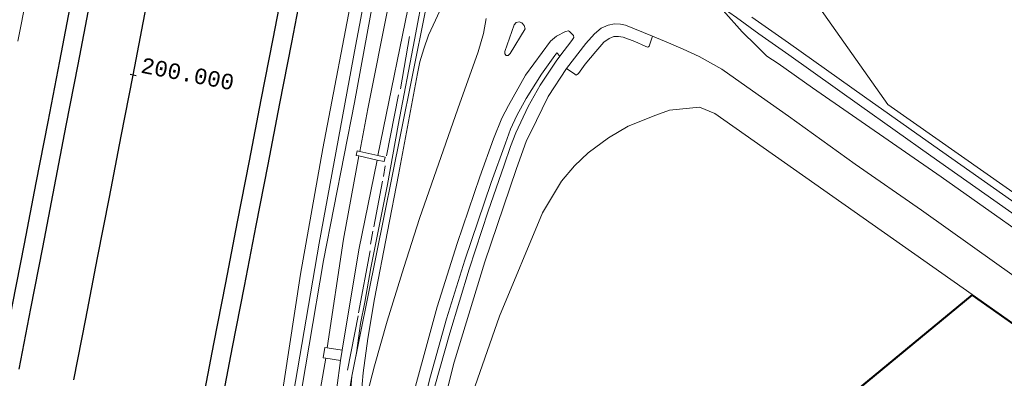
# Model space of a CAD drawing. Extents: x 176032 to 190000, y 318229 to 352878.
# Tile 51 of 184: x 176965 to 177123, y 319922 to 319979. Entities that reach past the tile are written whole.
import ezdxf

# ---------------------------------------------------------------- set-up
doc = ezdxf.new("R2010")
doc.units = 0
for name, color, linetype, lineweight in [('af-b5-muur', 6, 'muur', 18), ('af-bs-haag', 253, 'haag', 18), ('af-bs-rasterhekwerk', 253, 'hekwerk', 18), ('alm-masterstring', 1, 'Continuous', 30), ('bp-b5-boom', 253, 'Continuous', 18), ('bp-b5-grasland', 253, 'Continuous', 18), ('dwm-hulplijn', 3, 'Continuous', 30), ('gw-bs-kruinlijn', 253, 'Continuous', 18), ('gw-bs-teenlijn', 253, 'Continuous', 18), ('og-b5-bebouwing', 6, 'Continuous', 18), ('og-b5-bekleding', 253, 'Continuous', 18), ('og-b5-grond_ingericht', 253, 'Continuous', 18), ('og-b5-grond_nietingericht', 253, 'Continuous', 18), ('og-b5-water', 253, 'Continuous', 18), ('og-bs-maaiveld', 253, 'Continuous', 18), ('og-bs-terreinafscheiding', 7, 'Continuous', 18), ('SPI DWP', 8, 'Continuous', 30), ('to-xx-view', 1, 'Continuous', 25), ('vh-b5-verh_soort', 253, 'Continuous', 18), ('wh-bs-waterlijn', 253, 'Continuous', 18)]:
    doc.layers.add(name, color=color, linetype=linetype, lineweight=lineweight)
doc.layers.add('viewports', color=7, linetype='Continuous')
doc.styles.add('MSL__001', font='monotxt.shx')
doc.linetypes.add('FENCELINE1', pattern='A,6.35,-2.54,[133,ltypeshp.shx,S=2.54,R=0,X=-2.54,Y=0],-2.54,25.4', length=36.83)
doc.linetypes.add('haag', pattern='A,7,-1.5,[1,RTW.shx,S=0.75,R=45,X=0,Y=0],-1.5', length=10)
doc.linetypes.add('hekwerk', pattern='A,7,-1.5,[1,RTW.shx,S=0.75,R=0,X=0,Y=0],-1.5', length=10)
doc.linetypes.add('muur', pattern='A,8,-1,[6,RTW.shx,S=0.75,R=90,X=0,Y=0],-1', length=10)

# ---------------------------------------------------------------- blocks, each defined once
blk = doc.blocks.new('x-ref dtb totaal grijs')
at = {"layer": 'af-b5-muur'}
blk.add_polyline3d([(177035.374, 319864.697, 47.2), (177064.803, 319890.458, 47.2), (177087.718, 319909.981, 47.2), (177117.959, 319935.008, 48.316), (177131.431, 319925.503, 50.548), (177131.373, 319925.421, 50.548), (177117.963, 319934.882, 48.874), (177087.782, 319909.905, 47.2), (177064.868, 319890.383, 47.2), (177035.44, 319864.622, 47.2)], close=True, dxfattribs=at)
at = {"layer": 'af-bs-haag'}
for points in [[(177026.018, 319968.169, 47.309), (177027.467, 319976.56, 47.304)], [(177023.783, 319957.365, 47.239), (177025.721, 319967.181, 47.291)], [(177023.301, 319954.014, 47.239), (177023.556, 319955.769, 47.239)], [(177021.744, 319945.91, 47.235), (177023.132, 319953.293, 47.239)], [(177021.219, 319943.13, 47.248), (177021.563, 319945.242, 47.239)], [(177019.304, 319932.081, 47.265), (177021.146, 319942.074, 47.261)], [(177017.51, 319922.824, 47.252), (177019.21, 319931.578, 47.261)]]:
    blk.add_polyline3d(points, dxfattribs=at)
at = {"layer": 'af-bs-rasterhekwerk'}
blk.add_polyline3d([(177100.622, 320066.321, 46), (177091.807, 320043.982, 46.1), (177081.089, 320016.677, 46.382), (177080.018, 320013.709, 46.508), (177079.596, 320010.925, 46.503), (177079.125, 320008.034, 46.542), (177079.131, 320005.214, 46.577), (177079.563, 320002.343, 46.629), (177081.913, 319997.615, 46.676), (177104.402, 319965.65, 46.56), (177135.286, 319943.952, 46.378)], dxfattribs=at)
at = {"layer": 'bp-b5-boom'}
blk.add_polyline3d([(177024.971, 319865.101, 47.174), (177028.61, 319887.419, 47.188), (177033.345, 319906.757, 47.186), (177041.937, 319931.532, 47.114), (177048.849, 319948.154, 47.045), (177051.933, 319953.295, 46.694), (177054.016, 319955.754, 46.694), (177056.22, 319957.841, 46.694), (177059.492, 319960.231, 46.694), (177062.638, 319962.121, 46.694), (177067.112, 319963.906, 46.694), (177069.302, 319964.689, 46.702), (177074.136, 319965.202, 46.639), (177076.579, 319964.197, 46.639), (177117.959, 319935.008, 48.316), (177087.718, 319909.981, 47.2), (177064.803, 319890.458, 47.2), (177035.374, 319864.697, 47.2)], close=True, dxfattribs=at)
at = {"layer": 'bp-b5-grasland'}
for points in [[(177053.084, 320103.982, 47.083), (177049.3, 320084.511, 47.07), (177046.132, 320068.712, 47.118), (177042.667, 320050.331, 47.062), (177038.367, 320029.617, 47.066), (177035.422, 320014.331, 47.053), (177033.071, 320000.807, 47.04), (177029.823, 319984.38, 47.105), (177028.262, 319976.044, 47.114), (177025.68, 319962.272, 47.118), (177023.952, 319952.762, 47.109), (177021.275, 319939.311, 47.07), (177020.303, 319933.794, 47.101), (177019.622, 319930.335, 47.101), (177018.933, 319925.633, 47.105), (177018.211, 319921.837, 47.062), (177017.71, 319915.897, 47.027)], [(177013.448, 319902.352, 47.267), (177016.386, 319924.373, 46.849), (177016.653, 319926.03, 46.829), (177019.331, 319942.205, 46.85), (177022.256, 319956.682, 46.841), (177023.412, 319956.421, 47.17), (177023.578, 319957.157, 47.131), (177022.415, 319957.42, 46.906), (177028.13, 319985.493, 46.86), (177028.531, 319987.438, 46.83), (177029.431, 319991.096, 47.136), (177029.619, 319992.473, 47.174), (177034.842, 320019.432, 46.837), (177039.602, 320044.33, 46.802), (177039.96, 320046.229, 46.839), (177047.067, 320082.353, 46.802), (177047.948, 320082.134, 47.014), (177048.172, 320083.035, 47.006), (177047.23, 320083.27, 46.802), (177050.86, 320103.263, 46.871)], [(177024.126, 319981.639, 45.486), (177020.76, 319964.919, 45.455), (177019.491, 319958.08, 45.448), (177019.09, 319958.17, 45.221), (177018.924, 319957.433, 45.265), (177019.353, 319957.336, 45.447), (177016.87, 319943.955, 45.434), (177014.217, 319926.424, 45.546), (177013.869, 319926.48, 45.438), (177013.602, 319924.822, 45.442), (177014.017, 319924.755, 45.434), (177009.424, 319898.489, 45.455)], [(177009.064, 319913.217, 45.105), (177013.628, 319940.476, 45.156), (177018.624, 319965.948, 45.161), (177023.196, 319990.85, 45.195), (177028.841, 320020.331, 45.018), (177034.491, 320047.774, 45.018), (177039.661, 320077.329, 44.771), (177045.426, 320107.467, 44.849), (177051.413, 320137.594, 44.975), (177056.968, 320167.663, 44.992), (177066.478, 320214.428, 44.905), (177074.563, 320256.217, 45.027)], [(177074.563, 320256.217, 45.027), (177066.478, 320214.428, 44.905), (177056.968, 320167.663, 44.992), (177051.413, 320137.594, 44.975), (177045.426, 320107.467, 44.849), (177039.661, 320077.329, 44.771), (177034.491, 320047.774, 45.018), (177028.841, 320020.331, 45.018), (177023.196, 319990.85, 45.195), (177018.624, 319965.948, 45.161), (177013.628, 319940.476, 45.156), (177009.064, 319913.217, 45.105)], [(177008.473, 319916.899, 44.581), (177012.972, 319943.297, 44.326), (177018.813, 319975.039, 44.352), (177024.187, 320003.575, 44.304), (177030.095, 320034.749, 44.356), (177036.557, 320067.126, 44.278), (177041.878, 320093.73, 44.222), (177046.802, 320119.442, 44.187), (177051.066, 320143.006, 44.174), (177054.075, 320159.796, 44.148), (177056.871, 320172.914, 44.33), (177062.728, 320203.007, 44.36), (177067.78, 320229.808, 44.412), (177073.51, 320257.382, 44.499)], [(177081.913, 319997.615, 46.676), (177104.402, 319965.65, 46.56), (177135.286, 319943.952, 46.378)], [(177125.77, 319949.115, 46.187), (177111.828, 319958.97, 46.239), (177100.664, 319966.883, 46.274), (177088.416, 319975.57, 46.399), (177082.551, 319979.686, 46.59)], [(177019.717, 319918.772, 47.135), (177020.053, 319922.397, 47.127), (177020.76, 319927.951, 47.122), (177021.875, 319934.34, 47.122), (177023.964, 319945.175, 47.118), (177025.687, 319954.305, 47.096), (177028.763, 319970.634, 47.079), (177029.141, 319972.512, 47.083), (177029.802, 319974.583, 47.083), (177030.558, 319976.773, 47.07), (177031.637, 319979.219, 47.079), (177036.338, 319989.409, 47.222)], [(177039.819, 319979.469, 47.196), (177039.366, 319977.064, 47.2), (177038.541, 319974.12, 47.196), (177035.266, 319964.932, 47.161), (177029.077, 319947.278, 47.161), (177026.551, 319939.356, 47.157), (177023.915, 319930.742, 47.14), (177021.862, 319923.554, 47.14), (177020.666, 319918.942, 47.131)], [(177131.431, 319925.503, 50.548), (177117.959, 319935.008, 48.316), (177076.579, 319964.197, 46.639), (177074.136, 319965.202, 46.639), (177069.302, 319964.689, 46.702), (177067.112, 319963.906, 46.694), (177062.638, 319962.121, 46.694), (177059.492, 319960.231, 46.694), (177056.22, 319957.841, 46.694), (177054.016, 319955.754, 46.694), (177051.933, 319953.295, 46.694), (177048.849, 319948.154, 47.045), (177041.937, 319931.532, 47.114), (177033.345, 319906.757, 47.186)], [(177032.341, 319914.953, 47.127), (177034.685, 319924.116, 47.131), (177039.596, 319940.26, 47.118), (177044.625, 319955.177, 47.153), (177046.297, 319959.807, 47.101), (177046.955, 319961.051, 47.045), (177049.766, 319966.9, 47.062), (177052.745, 319971.444, 47.053), (177054.062, 319970.512, 46.993), (177054.265, 319970.378, 46.993), (177054.473, 319970.462, 46.993), (177054.641, 319970.623, 46.997), (177055.752, 319972.149, 47.014), (177057.447, 319974.187, 47.027), (177058.744, 319975.642, 46.962), (177059.579, 319976.273, 46.962), (177060.347, 319976.576, 46.962), (177061.072, 319976.593, 46.962), (177061.858, 319976.472, 46.936), (177063.718, 319975.755, 46.954), (177065.399, 319974.997, 46.919), (177065.778, 319974.849, 46.919), (177065.907, 319974.902, 46.919), (177066.021, 319975.041, 46.919), (177066.569, 319976.624, 46.884), (177069.155, 319975.569, 46.724), (177071.506, 319974.549, 46.728), (177074.091, 319973.336, 46.663), (177077.696, 319971.302, 46.473), (177082.653, 319967.828, 46.209), (177088.464, 319963.748, 46.248), (177099.186, 319956.034, 46.204), (177109.834, 319948.583, 46.174), (177121.972, 319939.951, 46.014), (177132.31, 319932.577, 46.165)], [(177027.871, 319910.031, 47.04), (177030.874, 319921.838, 47.045), (177033.44, 319931.107, 47.053), (177036.38, 319940.531, 47.04), (177040.618, 319953.035, 47.057), (177042.91, 319959.401, 47.079), (177043.738, 319961.639, 47.079), (177044.737, 319963.866, 47.079), (177046.246, 319966.608, 47.083), (177048.715, 319970.489, 47.096), (177050.834, 319973.524, 47.097), (177051.174, 319973.953, 47.096), (177051.683, 319973.438, 47.08), (177051.046, 319972.601, 47.079), (177048.475, 319968.738, 47.101), (177046.582, 319965.279, 47.079), (177044.59, 319961.045, 47.079), (177043.712, 319958.877, 47.071), (177042.703, 319955.866, 47.07), (177040.113, 319948.447, 47.066), (177037.073, 319939.088, 47.083), (177033.954, 319928.806, 47.088), (177031.574, 319920.234, 47.092)]]:
    blk.add_polyline3d(points, dxfattribs=at)
for points in [[(177024.995, 319986.139, 45.485), (177028.13, 319985.493, 46.86), (177022.415, 319957.42, 46.906), (177019.491, 319958.08, 45.448), (177020.76, 319964.919, 45.455), (177024.126, 319981.639, 45.486)], [(177076.295, 319982.496, 46.607), (177078.838, 319980.494, 46.46), (177080.071, 319979.652, 46.447), (177083.693, 319976.996, 46.36), (177088.472, 319973.605, 46.356), (177099.85, 319965.511, 46.274), (177111.341, 319957.352, 46.239), (177133.937, 319941.424, 46.126), (177133.641, 319939.384, 46.075), (177112.986, 319953.987, 46.174), (177092.314, 319968.299, 46.271), (177086.787, 319972.247, 46.23), (177084.975, 319973.39, 46.222), (177083.223, 319975.144, 46.23), (177081.015, 319977.354, 46.347), (177077.927, 319980.756, 46.46)], [(177019.353, 319957.336, 45.447), (177022.256, 319956.682, 46.841), (177019.331, 319942.205, 46.85), (177016.653, 319926.03, 46.829), (177014.217, 319926.424, 45.546), (177016.87, 319943.955, 45.434)], [(177005.62, 319846.219, 47.125), (177002.412, 319845.583, 45.447), (177004.046, 319860.952, 45.447), (177006.336, 319860.663, 46.798), (177006.592, 319862.689, 46.802), (177004.294, 319862.979, 45.447), (177007.083, 319883.685, 45.438), (177009.424, 319898.489, 45.455), (177014.017, 319924.755, 45.434), (177016.386, 319924.373, 46.849), (177013.448, 319902.352, 47.267), (177010.212, 319881.379, 47.216), (177007.152, 319859.72, 47.242)]]:
    blk.add_polyline3d(points, close=True, dxfattribs=at)
at = {"layer": 'gw-bs-kruinlijn'}
for points in [[(177087.237, 320259.615, 47.459), (177086.987, 320258.99, 47.367), (177082.223, 320238.257, 47.405), (177075.75, 320206.593, 47.361), (177064.489, 320149.315, 47.301), (177052.259, 320087.802, 47.278), (177040.727, 320033.824, 47.202), (177033.982, 320000.305, 47.27), (177026.024, 319960.731, 47.072), (177018.211, 319921.837, 47.062), (177013.456, 319892.196, 47.168), (177007.832, 319856.359, 47.168), (177006.619, 319846.155, 47.123), (177003.51, 319799.516, 47.154), (177001.787, 319743.65, 47.184), (177001.619, 319716.029, 47.192), (177001.308, 319668.928, 47.168), (177002.297, 319646.859, 47.189), (177002.426, 319643.152, 47.181), (177002.354, 319622.512, 46.839), (177002.346, 319620.279, 46.802), (177003.086, 319610.045, 47.004)], [(176999.846, 319845.308, 45.036), (177001.402, 319858.18, 45.048), (177003.404, 319874.816, 45.061), (177005.559, 319891.59, 45.066), (177009.064, 319913.217, 45.105), (177013.628, 319940.476, 45.156), (177018.624, 319965.948, 45.161), (177023.196, 319990.85, 45.195), (177028.841, 320020.331, 45.018), (177034.491, 320047.774, 45.018), (177039.661, 320077.329, 44.771), (177045.426, 320107.467, 44.849), (177051.413, 320137.594, 44.975), (177056.968, 320167.663, 44.992), (177066.478, 320214.428, 44.905), (177074.563, 320256.217, 45.027)], [(177022.415, 319957.42, 46.906), (177028.13, 319985.493, 46.86)], [(177016.653, 319926.03, 46.829), (177019.331, 319942.205, 46.85), (177022.256, 319956.682, 46.841)], [(177005.62, 319846.219, 47.125), (177007.152, 319859.72, 47.242), (177010.212, 319881.379, 47.216), (177013.448, 319902.352, 47.267), (177016.386, 319924.373, 46.849)]]:
    blk.add_polyline3d(points, dxfattribs=at)
at = {"layer": 'gw-bs-teenlijn'}
for points in [[(177019.491, 319958.08, 45.448), (177020.76, 319964.919, 45.455), (177024.126, 319981.639, 45.486), (177024.995, 319986.139, 45.485)], [(177014.217, 319926.424, 45.546), (177016.87, 319943.955, 45.434), (177019.353, 319957.336, 45.447)], [(177004.294, 319862.979, 45.447), (177007.083, 319883.685, 45.438), (177009.424, 319898.489, 45.455), (177014.017, 319924.755, 45.434)]]:
    blk.add_polyline3d(points, dxfattribs=at)
at = {"layer": 'og-b5-bebouwing'}
for points in [[(177019.353, 319957.336, 45.447), (177018.924, 319957.433, 45.265), (177019.09, 319958.17, 45.221), (177019.491, 319958.08, 45.448), (177022.415, 319957.42, 46.906), (177023.578, 319957.157, 47.131), (177023.412, 319956.421, 47.17), (177022.256, 319956.682, 46.841)], [(177014.217, 319926.424, 45.546), (177016.653, 319926.03, 46.829), (177016.386, 319924.373, 46.849), (177014.017, 319924.755, 45.434), (177013.602, 319924.822, 45.442), (177013.869, 319926.48, 45.438)]]:
    blk.add_polyline3d(points, close=True, dxfattribs=at)
at = {"layer": 'og-b5-bekleding'}
for points in [[(177006.399, 319915.173, 44.009), (177009.924, 319938.305, 44.013), (177013.541, 319958.518, 44.039), (177018.623, 319985.221, 44.005), (177022.417, 320005.323, 44.039), (177026.363, 320026.119, 44.048), (177030.495, 320048.539, 44.039), (177034.719, 320068.146, 44.039), (177038.617, 320088.792, 44.035), (177043.547, 320114.963, 43.979), (177048.213, 320139.041, 43.961), (177048.325, 320140.58, 43.944), (177049.232, 320143.55, 43.944), (177049.908, 320146.124, 43.944), (177050.794, 320148.249, 43.957), (177050.95, 320149.016, 43.957), (177051.187, 320151.009, 43.957), (177054.63, 320173.59, 43.983), (177059.558, 320198.598, 43.996), (177063.059, 320217.081, 44.009), (177065.631, 320231.127, 44.031), (177070.446, 320254.374, 44.026)], [(177073.51, 320257.382, 44.499), (177067.78, 320229.808, 44.412), (177062.728, 320203.007, 44.36), (177056.871, 320172.914, 44.33), (177054.075, 320159.796, 44.148), (177051.066, 320143.006, 44.174), (177046.802, 320119.442, 44.187), (177041.878, 320093.73, 44.222), (177036.557, 320067.126, 44.278), (177030.095, 320034.749, 44.356), (177024.187, 320003.575, 44.304), (177018.813, 319975.039, 44.352), (177012.972, 319943.297, 44.326), (177008.473, 319916.899, 44.581)], [(176987.956, 320096.664, 44.052), (176973.428, 320023.179, 43.953), (176970.333, 320006.869, 43.953), (176967.941, 319993.991, 43.953), (176967.524, 319991.919, 43.957), (176965.879, 319982.895, 43.953), (176964.473, 319975.809, 43.953)]]:
    blk.add_polyline3d(points, dxfattribs=at)
at = {"layer": 'og-b5-grond_ingericht'}
blk.add_polyline3d([(177207.179, 320183.058, 46), (177168.896, 320080.827, 46.014), (177178.358, 320056.047, 45.984), (177147.244, 319976.842, 46.04), (177135.286, 319943.952, 46.378), (177104.402, 319965.65, 46.56), (177081.913, 319997.615, 46.676), (177079.563, 320002.343, 46.629), (177079.131, 320005.214, 46.577), (177079.125, 320008.034, 46.542), (177079.596, 320010.925, 46.503), (177080.018, 320013.709, 46.508), (177081.089, 320016.677, 46.382), (177091.807, 320043.982, 46.1), (177100.622, 320066.321, 46), (177104.865, 320077.183, 46), (177109.712, 320090.893, 45.966), (177112.494, 320097.899, 45.947)], dxfattribs=at)
at = {"layer": 'og-b5-grond_nietingericht'}
blk.add_polyline3d([(177131.373, 319925.421, 50.548), (177119.915, 319855.081, 47.421), (177023.041, 319848.271, 47.2), (177023.37, 319851.73, 47.2), (177023.917, 319855.282, 47.2), (177023.818, 319855.297, 47.2), (177023.186, 319859.509, 47.386), (177024.04, 319866.423, 47.333), (177024.971, 319865.101, 47.174), (177035.374, 319864.697, 47.2), (177035.44, 319864.622, 47.2), (177064.868, 319890.383, 47.2), (177087.782, 319909.905, 47.2), (177117.963, 319934.882, 48.874)], close=True, dxfattribs=at)
at = {"layer": 'og-b5-water'}
for points in [[(176964.473, 319975.809, 43.953), (176965.879, 319982.895, 43.953), (176967.524, 319991.919, 43.957), (176967.941, 319993.991, 43.953), (176970.333, 320006.869, 43.953), (176973.428, 320023.179, 43.953), (176987.956, 320096.664, 44.052), (176988.587, 320101.743, 44.052), (176989.024, 320104.806, 44.052), (176989.275, 320106.656, 44.052), (177017.238, 320246.393, 44.052), (177071.066, 320257.593, 44.019)], [(177070.446, 320254.374, 44.026), (177065.631, 320231.127, 44.031), (177063.059, 320217.081, 44.009), (177059.558, 320198.598, 43.996), (177054.63, 320173.59, 43.983), (177051.187, 320151.009, 43.957), (177050.95, 320149.016, 43.957), (177050.794, 320148.249, 43.957), (177049.908, 320146.124, 43.944), (177049.232, 320143.55, 43.944), (177048.325, 320140.58, 43.944), (177048.213, 320139.041, 43.961), (177043.547, 320114.963, 43.979), (177038.617, 320088.792, 44.035), (177034.719, 320068.146, 44.039), (177030.495, 320048.539, 44.039), (177026.363, 320026.119, 44.048), (177022.417, 320005.323, 44.039), (177018.623, 319985.221, 44.005), (177013.541, 319958.518, 44.039), (177009.924, 319938.305, 44.013), (177006.399, 319915.173, 44.009), (177003.56, 319897.157, 44.051), (176946.402, 319907.169, 44.009)]]:
    blk.add_polyline3d(points, dxfattribs=at)
at = {"layer": 'og-bs-maaiveld'}
for points in [[(177019.353, 319957.336, 45.447), (177022.256, 319956.682, 46.841), (177023.412, 319956.421, 47.17), (177023.578, 319957.157, 47.131), (177022.415, 319957.42, 46.906), (177019.491, 319958.08, 45.448), (177019.09, 319958.17, 45.221), (177018.924, 319957.433, 45.265), (177019.353, 319957.336, 45.447)], [(177035.374, 319864.697, 47.2), (177064.803, 319890.458, 47.2), (177087.718, 319909.981, 47.2), (177117.959, 319935.008, 48.316)], [(177131.431, 319925.503, 50.548), (177117.959, 319935.008, 48.316)], [(177035.44, 319864.622, 47.2), (177064.868, 319890.383, 47.2), (177087.782, 319909.905, 47.2), (177117.963, 319934.882, 48.874)], [(177131.373, 319925.421, 50.548), (177117.963, 319934.882, 48.874)], [(177014.217, 319926.424, 45.546), (177016.653, 319926.03, 46.829), (177016.386, 319924.373, 46.849), (177014.017, 319924.755, 45.434), (177013.602, 319924.822, 45.442), (177013.869, 319926.48, 45.438), (177014.217, 319926.424, 45.546)]]:
    blk.add_polyline3d(points, dxfattribs=at)
at = {"layer": 'og-bs-terreinafscheiding'}
for points in [[(177053.084, 320103.982, 47.083), (177049.3, 320084.511, 47.07), (177046.132, 320068.712, 47.118), (177042.667, 320050.331, 47.062), (177038.367, 320029.617, 47.066), (177035.422, 320014.331, 47.053), (177033.071, 320000.807, 47.04), (177029.823, 319984.38, 47.105), (177028.262, 319976.044, 47.114), (177025.68, 319962.272, 47.118), (177023.952, 319952.762, 47.109), (177021.275, 319939.311, 47.07), (177020.303, 319933.794, 47.101), (177019.622, 319930.335, 47.101), (177018.933, 319925.633, 47.105), (177018.211, 319921.837, 47.062), (177017.71, 319915.897, 47.027)], [(177073.51, 320257.382, 44.499), (177067.78, 320229.808, 44.412), (177062.728, 320203.007, 44.36), (177056.871, 320172.914, 44.33), (177054.075, 320159.796, 44.148), (177051.066, 320143.006, 44.174), (177046.802, 320119.442, 44.187), (177041.878, 320093.73, 44.222), (177036.557, 320067.126, 44.278), (177030.095, 320034.749, 44.356), (177024.187, 320003.575, 44.304), (177018.813, 319975.039, 44.352), (177012.972, 319943.297, 44.326), (177008.473, 319916.899, 44.581), (177004.437, 319890.528, 44.637)], [(177082.551, 319979.686, 46.59), (177088.416, 319975.57, 46.399), (177100.664, 319966.883, 46.274), (177111.828, 319958.97, 46.239), (177125.77, 319949.115, 46.187)], [(177019.717, 319918.772, 47.135), (177020.053, 319922.397, 47.127), (177020.76, 319927.951, 47.122), (177021.875, 319934.34, 47.122), (177023.964, 319945.175, 47.118), (177025.687, 319954.305, 47.096), (177028.763, 319970.634, 47.079), (177029.141, 319972.512, 47.083), (177029.802, 319974.583, 47.083), (177030.558, 319976.773, 47.07), (177031.637, 319979.219, 47.079), (177036.338, 319989.409, 47.222)], [(177039.819, 319979.469, 47.196), (177039.366, 319977.064, 47.2), (177038.541, 319974.12, 47.196), (177035.266, 319964.932, 47.161), (177029.077, 319947.278, 47.161), (177026.551, 319939.356, 47.157), (177023.915, 319930.742, 47.14), (177021.862, 319923.554, 47.14), (177020.666, 319918.942, 47.131)], [(177133.641, 319939.384, 46.075), (177112.986, 319953.987, 46.174), (177092.314, 319968.299, 46.271), (177086.787, 319972.247, 46.23), (177084.975, 319973.39, 46.222), (177083.223, 319975.144, 46.23), (177081.015, 319977.354, 46.347), (177077.927, 319980.756, 46.46), (177076.295, 319982.496, 46.607)], [(177133.937, 319941.424, 46.126), (177111.341, 319957.352, 46.239), (177099.85, 319965.511, 46.274), (177088.472, 319973.605, 46.356), (177083.693, 319976.996, 46.36), (177080.071, 319979.652, 46.447), (177078.838, 319980.494, 46.46), (177076.295, 319982.496, 46.607)], [(177042.789, 319974.168, 47.157), (177044.303, 319978.463, 47.174), (177044.645, 319978.833, 47.174), (177045.102, 319978.952, 47.174), (177045.535, 319978.783, 47.174), (177045.949, 319978.377, 47.174), (177046.065, 319977.819, 47.174), (177043.677, 319973.823, 47.17), (177043.365, 319973.537, 47.17), (177043.048, 319973.532, 47.17), (177042.825, 319973.776, 47.17), (177042.789, 319974.168, 47.157)], [(177066.569, 319976.624, 46.884), (177062.243, 319978.42, 46.893), (177061.394, 319978.582, 46.889), (177060.466, 319978.614, 46.889), (177059.445, 319978.408, 46.897), (177058.291, 319977.912, 47.001), (177057.234, 319977.037, 47.006), (177055.867, 319975.477, 47.049), (177052.745, 319971.444, 47.053)], [(177014.784, 319849.238, 47.07), (177016.559, 319862.918, 47.105), (177018.407, 319875.236, 47.092), (177019.855, 319883.528, 47.083), (177022.156, 319894.427, 47.109), (177027.002, 319914.915, 47.062), (177031.946, 319933.021, 47.027), (177035.156, 319943.243, 47.027), (177038.813, 319953.986, 47.027), (177041.005, 319960.094, 47.079), (177042.355, 319963.415, 47.083), (177043.391, 319965.477, 47.079), (177046.158, 319970.339, 47.07), (177050.178, 319975.816, 47.062), (177051.135, 319976.623, 47.062), (177052.58, 319977.37, 47.083), (177053.056, 319977.48, 47.083), (177053.23, 319977.404, 47.083), (177053.849, 319976.725, 47.083), (177053.897, 319976.408, 47.083), (177053.603, 319975.96, 47.083), (177051.683, 319973.438, 47.08)], [(177066.569, 319976.624, 46.884), (177066.021, 319975.041, 46.919), (177065.907, 319974.902, 46.919), (177065.778, 319974.849, 46.919), (177065.399, 319974.997, 46.919), (177063.718, 319975.755, 46.954), (177061.858, 319976.472, 46.936), (177061.072, 319976.593, 46.962), (177060.347, 319976.576, 46.962), (177059.579, 319976.273, 46.962), (177058.744, 319975.642, 46.962), (177057.447, 319974.187, 47.027), (177055.752, 319972.149, 47.014), (177054.641, 319970.623, 46.997), (177054.473, 319970.462, 46.993), (177054.265, 319970.378, 46.993), (177054.062, 319970.512, 46.993), (177052.745, 319971.444, 47.053)], [(177132.31, 319932.577, 46.165), (177121.972, 319939.951, 46.014), (177109.834, 319948.583, 46.174), (177099.186, 319956.034, 46.204), (177088.464, 319963.748, 46.248), (177082.653, 319967.828, 46.209), (177077.696, 319971.302, 46.473), (177074.091, 319973.336, 46.663), (177071.506, 319974.549, 46.728), (177069.155, 319975.569, 46.724), (177066.569, 319976.624, 46.884)], [(177016.79, 319848.777, 46.988), (177018.167, 319859.232, 47.001), (177019.914, 319871.441, 47.023), (177021.421, 319881.003, 47.036), (177022.989, 319888.655, 47.027), (177025.128, 319898.18, 47.036), (177027.871, 319910.031, 47.04), (177030.874, 319921.838, 47.045), (177033.44, 319931.107, 47.053), (177036.38, 319940.531, 47.04), (177040.618, 319953.035, 47.057), (177042.91, 319959.401, 47.079), (177043.738, 319961.639, 47.079), (177044.737, 319963.866, 47.079), (177046.246, 319966.608, 47.083), (177048.715, 319970.489, 47.096), (177050.834, 319973.524, 47.097), (177051.174, 319973.953, 47.096), (177051.683, 319973.438, 47.08)], [(177051.683, 319973.438, 47.08), (177051.046, 319972.601, 47.079), (177048.475, 319968.738, 47.101), (177046.582, 319965.279, 47.079), (177044.59, 319961.045, 47.079), (177043.712, 319958.877, 47.071), (177042.703, 319955.866, 47.07), (177040.113, 319948.447, 47.066), (177037.073, 319939.088, 47.083), (177033.954, 319928.806, 47.088), (177031.574, 319920.234, 47.092), (177029.117, 319910.669, 47.079), (177025.295, 319894.053, 47.066), (177023.155, 319883.983, 47.075), (177021.381, 319874.368, 47.079), (177019.511, 319861.522, 47.096), (177017.798, 319848.444, 47.13)], [(177052.745, 319971.444, 47.053), (177049.766, 319966.9, 47.062), (177046.955, 319961.051, 47.045), (177046.297, 319959.807, 47.101), (177044.625, 319955.177, 47.153), (177039.596, 319940.26, 47.118), (177034.685, 319924.116, 47.131), (177032.341, 319914.953, 47.127), (177029.423, 319902.956, 47.118), (177026.862, 319892.315, 47.114), (177024.756, 319881.817, 47.122), (177024.058, 319878.233, 47.17), (177023.77, 319875.979, 47.135), (177023.37, 319874.176, 47.179), (177022.626, 319872.083, 47.179), (177022.512, 319871.25, 47.179), (177022.107, 319867.579, 47.179), (177021.509, 319861.841, 47.179), (177019.653, 319848.217, 47.078)], [(177117.959, 319935.008, 48.316), (177076.579, 319964.197, 46.639), (177074.136, 319965.202, 46.639), (177069.302, 319964.689, 46.702), (177067.112, 319963.906, 46.694), (177062.638, 319962.121, 46.694), (177059.492, 319960.231, 46.694), (177056.22, 319957.841, 46.694), (177054.016, 319955.754, 46.694), (177051.933, 319953.295, 46.694), (177048.849, 319948.154, 47.045), (177041.937, 319931.532, 47.114), (177033.345, 319906.757, 47.186), (177028.61, 319887.419, 47.188), (177024.971, 319865.101, 47.174)]]:
    blk.add_polyline3d(points, dxfattribs=at)
at = {"layer": 'vh-b5-verh_soort'}
for points in [[(177077.927, 319980.756, 46.46), (177081.015, 319977.354, 46.347), (177083.223, 319975.144, 46.23), (177084.975, 319973.39, 46.222), (177086.787, 319972.247, 46.23), (177092.314, 319968.299, 46.271), (177112.986, 319953.987, 46.174), (177133.641, 319939.384, 46.075)], [(177132.31, 319932.577, 46.165), (177121.972, 319939.951, 46.014), (177109.834, 319948.583, 46.174), (177099.186, 319956.034, 46.204), (177088.464, 319963.748, 46.248), (177082.653, 319967.828, 46.209), (177077.696, 319971.302, 46.473), (177074.091, 319973.336, 46.663), (177071.506, 319974.549, 46.728), (177069.155, 319975.569, 46.724), (177066.569, 319976.624, 46.884), (177062.243, 319978.42, 46.893), (177061.394, 319978.582, 46.889), (177060.466, 319978.614, 46.889), (177059.445, 319978.408, 46.897), (177058.291, 319977.912, 47.001), (177057.234, 319977.037, 47.006), (177055.867, 319975.477, 47.049), (177052.745, 319971.444, 47.053), (177049.766, 319966.9, 47.062), (177046.955, 319961.051, 47.045), (177046.297, 319959.807, 47.101), (177044.625, 319955.177, 47.153), (177039.596, 319940.26, 47.118), (177034.685, 319924.116, 47.131), (177032.341, 319914.953, 47.127)], [(177031.574, 319920.234, 47.092), (177033.954, 319928.806, 47.088), (177037.073, 319939.088, 47.083), (177040.113, 319948.447, 47.066), (177042.703, 319955.866, 47.07), (177043.712, 319958.877, 47.071), (177044.59, 319961.045, 47.079), (177046.582, 319965.279, 47.079), (177048.475, 319968.738, 47.101), (177051.046, 319972.601, 47.079), (177051.683, 319973.438, 47.08), (177053.603, 319975.96, 47.083), (177053.897, 319976.408, 47.083), (177053.849, 319976.725, 47.083), (177053.23, 319977.404, 47.083), (177053.056, 319977.48, 47.083), (177052.58, 319977.37, 47.083), (177051.135, 319976.623, 47.062), (177050.178, 319975.816, 47.062), (177046.158, 319970.339, 47.07), (177043.391, 319965.477, 47.079), (177042.355, 319963.415, 47.083), (177041.005, 319960.094, 47.079), (177038.813, 319953.986, 47.027), (177035.156, 319943.243, 47.027), (177031.946, 319933.021, 47.027), (177027.002, 319914.915, 47.062)], [(177017.71, 319915.897, 47.027), (177018.211, 319921.837, 47.062), (177018.933, 319925.633, 47.105), (177019.622, 319930.335, 47.101), (177020.303, 319933.794, 47.101), (177021.275, 319939.311, 47.07), (177023.952, 319952.762, 47.109), (177025.68, 319962.272, 47.118), (177028.262, 319976.044, 47.114), (177029.823, 319984.38, 47.105), (177033.071, 320000.807, 47.04), (177035.422, 320014.331, 47.053), (177038.367, 320029.617, 47.066), (177042.667, 320050.331, 47.062), (177046.132, 320068.712, 47.118), (177049.3, 320084.511, 47.07), (177053.084, 320103.982, 47.083)], [(177082.551, 319979.686, 46.59), (177088.416, 319975.57, 46.399), (177100.664, 319966.883, 46.274), (177111.828, 319958.97, 46.239), (177125.77, 319949.115, 46.187)], [(177133.937, 319941.424, 46.126), (177111.341, 319957.352, 46.239), (177099.85, 319965.511, 46.274), (177088.472, 319973.605, 46.356), (177083.693, 319976.996, 46.36), (177080.071, 319979.652, 46.447)], [(177036.338, 319989.409, 47.222), (177031.637, 319979.219, 47.079), (177030.558, 319976.773, 47.07), (177029.802, 319974.583, 47.083), (177029.141, 319972.512, 47.083), (177028.763, 319970.634, 47.079), (177025.687, 319954.305, 47.096), (177023.964, 319945.175, 47.118), (177021.875, 319934.34, 47.122), (177020.76, 319927.951, 47.122), (177020.053, 319922.397, 47.127), (177019.717, 319918.772, 47.135)], [(177020.666, 319918.942, 47.131), (177021.862, 319923.554, 47.14), (177023.915, 319930.742, 47.14), (177026.551, 319939.356, 47.157), (177029.077, 319947.278, 47.161), (177035.266, 319964.932, 47.161), (177038.541, 319974.12, 47.196), (177039.366, 319977.064, 47.2), (177039.819, 319979.469, 47.196)], [(177027.002, 319914.915, 47.062), (177031.946, 319933.021, 47.027), (177035.156, 319943.243, 47.027), (177038.813, 319953.986, 47.027), (177041.005, 319960.094, 47.079), (177042.355, 319963.415, 47.083), (177043.391, 319965.477, 47.079), (177046.158, 319970.339, 47.07), (177050.178, 319975.816, 47.062), (177051.135, 319976.623, 47.062), (177052.58, 319977.37, 47.083), (177053.056, 319977.48, 47.083), (177053.23, 319977.404, 47.083), (177053.849, 319976.725, 47.083), (177053.897, 319976.408, 47.083), (177053.603, 319975.96, 47.083), (177051.683, 319973.438, 47.08), (177051.174, 319973.953, 47.096), (177050.834, 319973.524, 47.097), (177048.715, 319970.489, 47.096), (177046.246, 319966.608, 47.083), (177044.737, 319963.866, 47.079), (177043.738, 319961.639, 47.079), (177042.91, 319959.401, 47.079), (177040.618, 319953.035, 47.057), (177036.38, 319940.531, 47.04), (177033.44, 319931.107, 47.053), (177030.874, 319921.838, 47.045), (177027.871, 319910.031, 47.04)]]:
    blk.add_polyline3d(points, dxfattribs=at)
for points in [[(177042.825, 319973.776, 47.17), (177043.048, 319973.532, 47.17), (177043.365, 319973.537, 47.17), (177043.677, 319973.823, 47.17), (177046.065, 319977.819, 47.174), (177045.949, 319978.377, 47.174), (177045.535, 319978.783, 47.174), (177045.102, 319978.952, 47.174), (177044.645, 319978.833, 47.174), (177044.303, 319978.463, 47.174), (177042.789, 319974.168, 47.157)], [(177042.789, 319974.168, 47.157), (177044.303, 319978.463, 47.174), (177044.645, 319978.833, 47.174), (177045.102, 319978.952, 47.174), (177045.535, 319978.783, 47.174), (177045.949, 319978.377, 47.174), (177046.065, 319977.819, 47.174), (177043.677, 319973.823, 47.17), (177043.365, 319973.537, 47.17), (177043.048, 319973.532, 47.17), (177042.825, 319973.776, 47.17)], [(177066.569, 319976.624, 46.884), (177066.021, 319975.041, 46.919), (177065.907, 319974.902, 46.919), (177065.778, 319974.849, 46.919), (177065.399, 319974.997, 46.919), (177063.718, 319975.755, 46.954), (177061.858, 319976.472, 46.936), (177061.072, 319976.593, 46.962), (177060.347, 319976.576, 46.962), (177059.579, 319976.273, 46.962), (177058.744, 319975.642, 46.962), (177057.447, 319974.187, 47.027), (177055.752, 319972.149, 47.014), (177054.641, 319970.623, 46.997), (177054.473, 319970.462, 46.993), (177054.265, 319970.378, 46.993), (177054.062, 319970.512, 46.993), (177052.745, 319971.444, 47.053), (177055.867, 319975.477, 47.049), (177057.234, 319977.037, 47.006), (177058.291, 319977.912, 47.001), (177059.445, 319978.408, 46.897), (177060.466, 319978.614, 46.889), (177061.394, 319978.582, 46.889), (177062.243, 319978.42, 46.893)]]:
    blk.add_polyline3d(points, close=True, dxfattribs=at)
at = {"layer": 'wh-bs-waterlijn'}
for points in [[(177006.399, 319915.173, 44.009), (177009.924, 319938.305, 44.013), (177013.541, 319958.518, 44.039), (177018.623, 319985.221, 44.005), (177022.417, 320005.323, 44.039), (177026.363, 320026.119, 44.048), (177030.495, 320048.539, 44.039), (177034.719, 320068.146, 44.039), (177038.617, 320088.792, 44.035), (177043.547, 320114.963, 43.979), (177048.213, 320139.041, 43.961), (177048.325, 320140.58, 43.944), (177049.232, 320143.55, 43.944), (177049.908, 320146.124, 43.944), (177050.794, 320148.249, 43.957), (177050.95, 320149.016, 43.957), (177051.187, 320151.009, 43.957), (177054.63, 320173.59, 43.983), (177059.558, 320198.598, 43.996), (177063.059, 320217.081, 44.009), (177065.631, 320231.127, 44.031), (177070.446, 320254.374, 44.026)], [(176964.473, 319975.809, 43.953), (176965.879, 319982.895, 43.953), (176967.524, 319991.919, 43.957), (176967.941, 319993.991, 43.953), (176970.333, 320006.869, 43.953), (176973.428, 320023.179, 43.953), (176987.956, 320096.664, 44.052), (176988.587, 320101.743, 44.052), (176989.024, 320104.806, 44.052), (176989.275, 320106.656, 44.052), (177017.238, 320246.393, 44.052)]]:
    blk.add_polyline3d(points, dxfattribs=at)
blk = doc.blocks.new('x-ref as juka')
at = {"layer": 'alm-masterstring'}
blk.add_line((176983.51, 319970.26), (176982.53, 319970.45), dxfattribs=at)
at = {"layer": 'alm-masterstring', "flags": 128}
blk.add_lwpolyline([(176973.51, 319921.26), (176975.42, 319931.08), (176977.32, 319940.9), (176979.22, 319950.72), (176981.12, 319960.54), (176983.02, 319970.35), (176984.92, 319980.17), (176986.82, 319989.99), (176988.72, 319999.81), (176990.62, 320009.62), (176992.52, 320019.44), (176994.43, 320029.26), (176996.33, 320039.08), (176998.23, 320048.89), (177000.13, 320058.71), (177002.03, 320068.53), (177003.93, 320078.35), (177005.83, 320088.16), (177007.73, 320097.98)], dxfattribs=at)
at = {"layer": 'alm-masterstring', "color": 7, "style": 'MSL__001'}
blk.add_text('200.000', height=2.5, rotation=349.0414, dxfattribs=at).set_placement((176984.12, 319970.78))
blk = doc.blocks.new('x-ref ontwerp')
at = {"layer": 'dwm-hulplijn', "flags": 128}
for points in [[(176964.68, 319922.98), (176966.58, 319932.79), (176968.48, 319942.61), (176970.38, 319952.43), (176972.28, 319962.25), (176974.18, 319972.06), (176976.09, 319981.88), (176977.99, 319991.7), (176979.89, 320001.52), (176981.79, 320011.33), (176983.69, 320021.15), (176985.59, 320030.97), (176987.49, 320040.79), (176989.39, 320050.61), (176991.29, 320060.42), (176993.19, 320070.24), (176995.1, 320080.06), (176997, 320089.88), (176998.9, 320099.69)], [(176964.68, 319922.98), (176966.58, 319932.79), (176968.48, 319942.61), (176970.38, 319952.43), (176972.28, 319962.25), (176974.18, 319972.06), (176976.09, 319981.88), (176977.99, 319991.7), (176979.89, 320001.52), (176981.79, 320011.33), (176983.69, 320021.15), (176985.59, 320030.97), (176987.49, 320040.79), (176989.39, 320050.61), (176991.29, 320060.42), (176993.19, 320070.24), (176995.1, 320080.06), (176997, 320089.88), (176998.9, 320099.69)], [(176964.68, 319922.98), (176966.58, 319932.79), (176968.48, 319942.61), (176970.38, 319952.43), (176972.28, 319962.25), (176974.18, 319972.06), (176976.09, 319981.88), (176977.99, 319991.7), (176979.89, 320001.52), (176981.79, 320011.33), (176983.69, 320021.15), (176985.59, 320030.97), (176987.49, 320040.79), (176989.39, 320050.61), (176991.29, 320060.42), (176993.19, 320070.24), (176995.1, 320080.06), (176997, 320089.88), (176998.9, 320099.69)], [(176964.68, 319922.98), (176966.58, 319932.79), (176968.48, 319942.61), (176970.38, 319952.43), (176972.28, 319962.25), (176974.18, 319972.06), (176976.09, 319981.88), (176977.99, 319991.7), (176979.89, 320001.52), (176981.79, 320011.33), (176983.69, 320021.15), (176985.59, 320030.97), (176987.49, 320040.79), (176989.39, 320050.61), (176991.29, 320060.42), (176993.19, 320070.24), (176995.1, 320080.06), (176997, 320089.88), (176998.9, 320099.69)], [(176994.13, 319917.27), (176996.03, 319927.09), (176997.93, 319936.91), (176999.84, 319946.73), (177001.74, 319956.54), (177003.64, 319966.36), (177005.54, 319976.18), (177007.44, 319986), (177009.34, 319995.81), (177011.24, 320005.63), (177013.14, 320015.45), (177015.04, 320025.27), (177016.94, 320035.08), (177018.84, 320044.9), (177020.75, 320054.72), (177022.65, 320064.54), (177024.55, 320074.35), (177026.45, 320084.17), (177028.35, 320093.99), (177030.25, 320103.81)], [(176994.13, 319917.27), (176996.03, 319927.09), (176997.93, 319936.91), (176999.84, 319946.73), (177001.74, 319956.54), (177003.64, 319966.36), (177005.54, 319976.18), (177007.44, 319986), (177009.34, 319995.81), (177011.24, 320005.63), (177013.14, 320015.45), (177015.04, 320025.27), (177016.94, 320035.08), (177018.84, 320044.9), (177020.75, 320054.72), (177022.65, 320064.54), (177024.55, 320074.35), (177026.45, 320084.17), (177028.35, 320093.99), (177030.25, 320103.81)], [(176994.13, 319917.27), (176996.03, 319927.09), (176997.93, 319936.91), (176999.84, 319946.73), (177001.74, 319956.54), (177003.64, 319966.36), (177005.54, 319976.18), (177007.44, 319986), (177009.34, 319995.81), (177011.24, 320005.63), (177013.14, 320015.45), (177015.04, 320025.27), (177016.94, 320035.08), (177018.84, 320044.9), (177020.75, 320054.72), (177022.65, 320064.54), (177024.55, 320074.35), (177026.45, 320084.17), (177028.35, 320093.99), (177030.25, 320103.81)], [(176994.13, 319917.27), (176996.03, 319927.09), (176997.93, 319936.91), (176999.84, 319946.73), (177001.74, 319956.54), (177003.64, 319966.36), (177005.54, 319976.18), (177007.44, 319986), (177009.34, 319995.81), (177011.24, 320005.63), (177013.14, 320015.45), (177015.04, 320025.27), (177016.94, 320035.08), (177018.84, 320044.9), (177020.75, 320054.72), (177022.65, 320064.54), (177024.55, 320074.35), (177026.45, 320084.17), (177028.35, 320093.99), (177030.25, 320103.81)]]:
    blk.add_lwpolyline(points, dxfattribs=at)
blk = doc.blocks.new('x-ref grenzen')
at = {"layer": 'SPI DWP', "color": 40, "linetype": 'FENCELINE1', "ltscale": 0.4, "flags": 128}
blk.add_lwpolyline([(176944.62, 319835.19), (176946.53, 319845), (176948.43, 319854.82), (176950.33, 319864.64), (176952.23, 319874.46), (176954.13, 319884.28), (176956.03, 319894.09), (176957.93, 319903.91), (176959.83, 319913.73), (176961.73, 319923.55), (176963.63, 319933.36), (176965.54, 319943.18), (176967.44, 319953), (176969.34, 319962.82), (176971.24, 319972.63), (176973.14, 319982.45), (176975.04, 319992.27), (176976.94, 320002.09), (176978.84, 320011.9), (176980.74, 320021.72), (176982.64, 320031.54), (176984.55, 320041.36), (176986.45, 320051.18), (176988.35, 320060.99), (176990.25, 320070.81), (176992.15, 320080.63), (176994.05, 320090.45), (176995.95, 320100.26), (176997.85, 320110.08), (176999.75, 320119.9), (177001.65, 320129.72), (177003.56, 320139.53), (177005.46, 320149.35), (177007.36, 320159.17), (177009.26, 320168.99), (177011.16, 320178.8), (177013.06, 320188.62), (177014.96, 320198.44), (177016.86, 320208.26), (177018.76, 320218.08), (177020.66, 320227.89), (177022.57, 320237.71), (177024.47, 320247.53), (177026.37, 320257.35), (177028.27, 320267.16), (177030.17, 320276.98), (177032.07, 320286.8), (177033.97, 320296.62), (177035.87, 320306.43), (177037.77, 320316.25), (177039.67, 320326.07), (177041.58, 320335.89), (177043.48, 320345.7), (177045.38, 320355.52), (177047.28, 320365.34), (177049.18, 320375.16), (177051.08, 320384.98), (177052.98, 320394.79), (177054.88, 320404.61), (177056.78, 320414.43), (177058.68, 320424.25), (177060.59, 320434.06), (177074.84, 320507.7), (177110.19, 320500.85), (177095.93, 320427.22), (177094.03, 320417.4), (177092.13, 320407.58), (177090.23, 320397.77), (177088.33, 320387.95), (177086.42, 320378.13), (177084.52, 320368.31), (177082.62, 320358.5), (177080.72, 320348.68), (177078.82, 320338.86), (177076.92, 320329.04), (177075.02, 320319.23), (177073.12, 320309.41), (177071.22, 320299.59), (177069.32, 320289.77), (177067.41, 320279.96), (177065.51, 320270.14), (177063.61, 320260.32), (177061.71, 320250.5), (177059.81, 320240.68), (177057.91, 320230.87), (177056.01, 320221.05), (177054.11, 320211.23), (177052.21, 320201.41), (177050.31, 320191.6), (177048.4, 320181.78), (177046.5, 320171.96), (177044.6, 320162.14), (177042.7, 320152.33), (177040.8, 320142.51), (177038.9, 320132.69), (177037, 320122.87), (177035.1, 320113.06), (177033.2, 320103.24), (177031.3, 320093.42), (177029.39, 320083.6), (177027.49, 320073.78), (177025.59, 320063.97), (177023.69, 320054.15), (177021.79, 320044.33), (177019.89, 320034.51), (177017.99, 320024.7), (177016.09, 320014.88), (177014.19, 320005.06), (177012.29, 319995.24), (177010.38, 319985.43), (177008.48, 319975.61), (177006.58, 319965.79), (177004.68, 319955.97), (177002.78, 319946.16), (177000.88, 319936.34), (176998.98, 319926.52), (176997.08, 319916.7), (176995.18, 319906.88), (176993.28, 319897.07), (176991.37, 319887.25), (176989.47, 319877.43), (176987.57, 319867.61), (176985.67, 319857.8), (176983.77, 319847.98), (176981.87, 319838.16), (176979.97, 319828.34)], close=True, dxfattribs=at)

msp = doc.modelspace()

# ---------------------------------------------------------------- block references
at = {"layer": 'to-xx-view'}
for name in ['x-ref grenzen', 'x-ref ontwerp']:
    msp.add_blockref(name, (0, 0), dxfattribs=at)
at = {"layer": 'viewports'}
for name in ['x-ref dtb totaal grijs', 'x-ref as juka']:
    msp.add_blockref(name, (0, 0), dxfattribs=at)

doc.saveas('drawing.dxf')
